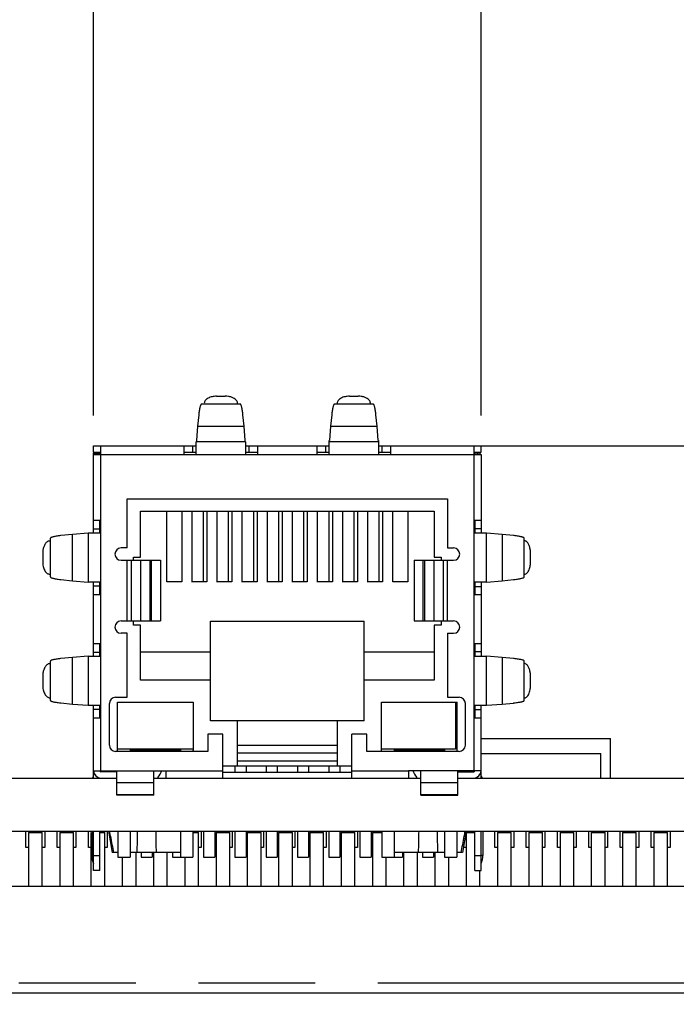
# Model space of a CAD drawing. Header units: inches. Extents: x -4.5 to 34, y 0 to 22.
# Tile 7 of 41: x 14 to 15, y 4 to 5.6. Entities that reach past the tile are written whole.
import ezdxf

# ---------------------------------------------------------------- set-up
doc = ezdxf.new("R2010")
doc.units = ezdxf.units.IN
doc.header["$LTSCALE"] = 1.87
doc.header["$MEASUREMENT"] = 0
doc.linetypes.add('PHANTOM', pattern=[0.8, 0.45, -0.05, 0.1, -0.05, 0.1, -0.05])
doc.layers.get('0').update_dxf_attribs({"linetype": 'CONTINUOUS'})
doc.layers.add('DETAIL', color=7, linetype='CONTINUOUS')
doc.layers.add('DIMENSIONS', color=7, linetype='CONTINUOUS')
doc.styles.get("Standard").update_dxf_attribs({"font": 'txt', "width": 0.8})
doc.styles.add('TEXTSTYLE_1', font='gdt', dxfattribs={"width": 0.8})
doc.dimstyles.new('DIMSTYLE_2', dxfattribs={"dimtxt": 0.125, "dimasz": 0.18, "dimexe": 0.125, "dimexo": 0.0625, "dimgap": 0.09, "dimtad": 0, "dimtih": 1, "dimtoh": 1, "dimdec": 3, "dimzin": 4, "dimdsep": 46, "dimtxsty": 'STANDARD', "dimblk": '_FILLED', "dimblk1": '_FILLED', "dimblk2": '_FILLED', "dimcen": 0.09, "dimadec": 0, "dimazin": 0, "dimtp": 0.01, "dimtm": 0.01, "dimtfac": 1, "dimtdec": 3, "dimtofl": 0, "dimtmove": 0, "dimatfit": 3, "dimldrblk": '_FILLED', "dimfxl": 1, "dimtolj": 1, "dimtzin": 4, "dimarcsym": 0})
doc.dimstyles.new('DIMSTYLE_3', dxfattribs={"dimtxt": 0.125, "dimasz": 0.18, "dimexe": 0.125, "dimexo": 0.0625, "dimgap": 0.09, "dimtad": 0, "dimtih": 1, "dimtoh": 1, "dimdec": 3, "dimzin": 4, "dimdsep": 46, "dimtxsty": 'STANDARD', "dimblk": '_FILLED', "dimblk1": '_FILLED', "dimblk2": '_FILLED', "dimcen": 0.09, "dimadec": 0, "dimazin": 0, "dimtp": 0.01, "dimtm": 0.01, "dimtfac": 1, "dimtdec": 3, "dimtmove": 0, "dimatfit": 2, "dimldrblk": '_FILLED', "dimfxl": 1, "dimtolj": 1, "dimtzin": 4, "dimarcsym": 0})

# ---------------------------------------------------------------- blocks, each defined once
blk = doc.blocks.new('*D32')
at = {"layer": 'DIMENSIONS', "color": 2, "linetype": 'CONTINUOUS'}
blk.add_line((14.7228, 4.9341), (16.7553, 4.9341), dxfattribs=at)
at = {"layer": 'DIMENSIONS', "color": 2, "linetype": 'CONTINUOUS', "insert": (16.8178, 4.9966), "char_height": 0.125, "width": 1.225, "attachment_point": 1, "line_spacing_factor": 0.9}
blk.add_mtext('.616{\\Ftxt.shx;\\W1.000000;\\H0.125000; }[15.64]', dxfattribs=at)
blk = doc.blocks.new('_FILLED')
at = {"color": 0, "linetype": 'BYBLOCK'}
blk.add_solid([(0, 0), (-1, 0.1736), (-1, -0.1736)], dxfattribs=at)
blk = doc.blocks.new('*D41')
at = {"layer": 'DIMENSIONS', "color": 2, "linetype": 'CONTINUOUS'}
blk.add_line((13.0432, 4.5049), (13.0432, 3.3729), dxfattribs=at)
at = {"layer": 'DIMENSIONS', "color": 2, "linetype": 'CONTINUOUS', "insert": (12.9807, 3.3104), "char_height": 0.125, "width": 1.325, "attachment_point": 3, "rotation": 90, "line_spacing_factor": 0.9}
blk.add_mtext('3.025{\\Ftxt.shx;\\W1.000000;\\H0.125000; }[76.82]', dxfattribs=at)
blk = doc.blocks.new('*D46')
at = {"layer": 'DIMENSIONS', "color": 2, "linetype": 'CONTINUOUS'}
blk.add_line((14.7294, 4.9828), (14.7294, 5.701), dxfattribs=at)
at = {"layer": 'DIMENSIONS', "color": 2, "linetype": 'CONTINUOUS', "insert": (14.6669, 5.7635), "char_height": 0.125, "width": 1.325, "attachment_point": 1, "rotation": 90, "line_spacing_factor": 0.9}
blk.add_mtext('1.338{\\Ftxt.shx;\\W1.000000;\\H0.125000; }[33.99]', dxfattribs=at)
blk = doc.blocks.new('*D47')
at = {"layer": 'DIMENSIONS', "color": 2, "linetype": 'CONTINUOUS'}
blk.add_line((14.1098, 4.9828), (14.1098, 5.701), dxfattribs=at)
at = {"layer": 'DIMENSIONS', "color": 2, "linetype": 'CONTINUOUS', "insert": (14.0473, 5.7635), "char_height": 0.125, "width": 1.325, "attachment_point": 1, "rotation": 90, "line_spacing_factor": 0.9}
blk.add_mtext('1.958{\\Ftxt.shx;\\W1.000000;\\H0.125000; }[49.73]', dxfattribs=at)
blk = doc.blocks.new('*D48')
at = {"layer": 'DIMENSIONS', "color": 2, "linetype": 'CONTINUOUS'}
blk.add_line((13.8033, 4.71), (13.8033, 5.701), dxfattribs=at)
at = {"layer": 'DIMENSIONS', "color": 2, "linetype": 'CONTINUOUS', "insert": (13.7408, 5.7635), "char_height": 0.125, "width": 1.325, "attachment_point": 1, "rotation": 90, "line_spacing_factor": 0.9}
blk.add_mtext('2.265{\\Ftxt.shx;\\W1.000000;\\H0.125000; }[57.52]', dxfattribs=at)
blk = doc.blocks.new('*D49')
at = {"layer": 'DIMENSIONS', "color": 2, "linetype": 'CONTINUOUS'}
blk.add_line((13.3111, 4.706), (13.3111, 5.701), dxfattribs=at)
at = {"layer": 'DIMENSIONS', "color": 2, "linetype": 'CONTINUOUS', "insert": (13.2486, 5.7635), "char_height": 0.125, "width": 1.325, "attachment_point": 1, "rotation": 90, "line_spacing_factor": 0.9}
blk.add_mtext('2.757{\\Ftxt.shx;\\W1.000000;\\H0.125000; }[70.02]', dxfattribs=at)
blk = doc.blocks.new('*D50')
at = {"layer": 'DIMENSIONS', "color": 2, "linetype": 'CONTINUOUS'}
blk.add_line((12.5319, 4.8478), (12.5319, 5.701), dxfattribs=at)
at = {"layer": 'DIMENSIONS', "color": 2, "linetype": 'CONTINUOUS', "insert": (12.4694, 5.7635), "char_height": 0.125, "width": 1.325, "attachment_point": 1, "rotation": 90, "line_spacing_factor": 0.9}
blk.add_mtext('3.536{\\Ftxt.shx;\\W1.000000;\\H0.125000; }[89.81]', dxfattribs=at)
blk = doc.blocks.new('*D51')
at = {"layer": 'DIMENSIONS', "color": 2, "linetype": 'CONTINUOUS'}
blk.add_line((12.3193, 4.8478), (12.3193, 5.701), dxfattribs=at)
at = {"layer": 'DIMENSIONS', "color": 2, "linetype": 'CONTINUOUS', "insert": (12.2568, 5.7635), "char_height": 0.125, "width": 1.325, "attachment_point": 1, "rotation": 90, "line_spacing_factor": 0.9}
blk.add_mtext('3.748{\\Ftxt.shx;\\W1.000000;\\H0.125000; }[95.21]', dxfattribs=at)
blk = doc.blocks.new('*D52')
at = {"layer": 'DIMENSIONS', "color": 2, "linetype": 'CONTINUOUS'}
blk.add_line((12.0907, 4.5643), (12.0907, 5.701), dxfattribs=at)
at = {"layer": 'DIMENSIONS', "color": 2, "linetype": 'CONTINUOUS', "insert": (12.0282, 5.7635), "char_height": 0.125, "width": 1.425, "attachment_point": 1, "rotation": 90, "line_spacing_factor": 0.9}
blk.add_mtext('3.977{\\Ftxt.shx;\\W1.000000;\\H0.125000; }[101.02]', dxfattribs=at)
blk = doc.blocks.new('*D53')
at = {"layer": 'DIMENSIONS', "color": 2, "linetype": 'CONTINUOUS'}
blk.add_line((10.9982, 4.5525), (10.9982, 5.701), dxfattribs=at)
at = {"layer": 'DIMENSIONS', "color": 2, "linetype": 'CONTINUOUS', "insert": (10.9357, 5.7635), "char_height": 0.125, "width": 1.425, "attachment_point": 1, "rotation": 90, "line_spacing_factor": 0.9}
blk.add_mtext('5.070{\\Ftxt.shx;\\W1.000000;\\H0.125000; }[128.77]', dxfattribs=at)
blk = doc.blocks.new('*D54')
at = {"layer": 'DIMENSIONS', "color": 2, "linetype": 'CONTINUOUS'}
for p, q in [((15.2826, 4.5044), (14.9154, 3.3104)), ((14.9154, 3.3104), (14.7979, 3.3104))]:
    blk.add_line(p, q, dxfattribs=at)
at = {"layer": 'DIMENSIONS', "color": 2, "linetype": 'CONTINUOUS', "xscale": 0.18, "yscale": 0.18, "zscale": 0.18, "rotation": 72.9018599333}
blk.add_blockref('_FILLED', (15.2826, 4.5044), dxfattribs=at)
at = {"layer": 'DIMENSIONS', "color": 2, "linetype": 'CONTINUOUS', "insert": (14.7354, 3.3729), "char_height": 0.125, "width": 0.991667, "attachment_point": 3, "line_spacing_factor": 0.9, "style": 'TEXTSTYLE_1'}
blk.add_mtext('{\\Fgdt;n}\\Ftxt;.118{\\Ftxt.shx;\\W1.000000;\\H0.125000; }[3]', dxfattribs=at)

msp = doc.modelspace()

# ---------------------------------------------------------------- linework, layer by layer
at = {"color": 7, "linetype": 'CONTINUOUS'}
for p, q in [((14.3064, 5.0135), (14.3202, 5.0135)), ((14.519, 5.0135), (14.5328, 5.0135)), ((14.3443, 5.001), (14.2823, 5.001)), ((14.34, 5.0007), (14.3399, 5.0027)), ((14.5569, 5.001), (14.4949, 5.001)), ((14.5526, 5.0007), (14.5525, 5.0027)), ((14.278, 4.9836), (14.2762, 4.9657)), ((14.3504, 4.9657), (14.3486, 4.9836)), ((14.4906, 4.9836), (14.4888, 4.9657)), ((14.563, 4.9657), (14.5612, 4.9836)), ((14.2762, 4.9657), (14.2742, 4.9426)), ((14.2762, 4.9657), (14.3504, 4.9657)), ((14.3524, 4.9426), (14.3504, 4.9657)), ((14.4888, 4.9657), (14.4868, 4.9426)), ((14.4888, 4.9657), (14.563, 4.9657)), ((14.565, 4.9426), (14.563, 4.9657)), ((14.2742, 4.9426), (14.2739, 4.9408)), ((14.3527, 4.9408), (14.2739, 4.9408)), ((14.2739, 4.9203), (14.2739, 4.9408)), ((14.3527, 4.9408), (14.3524, 4.9426)), ((14.3527, 4.9408), (14.3527, 4.9203)), ((14.4865, 4.9408), (14.4867, 4.9426)), ((14.5653, 4.9408), (14.4865, 4.9408)), ((14.4865, 4.9203), (14.4865, 4.9408)), ((14.5651, 4.9426), (14.5653, 4.9408)), ((14.5653, 4.9408), (14.5653, 4.9203)), ((14.1098, 4.9341), (14.2739, 4.9341)), ((14.1098, 4.9243), (14.1098, 4.9341)), ((14.1216, 4.4152), (14.1216, 4.9341)), ((14.2542, 4.9341), (14.2542, 4.9203)), ((14.268, 4.9341), (14.268, 4.9243)), ((14.3527, 4.9341), (14.4865, 4.9341)), ((14.3586, 4.9243), (14.3586, 4.9341)), ((14.3724, 4.9203), (14.3724, 4.9341)), ((14.4668, 4.9341), (14.4668, 4.9203)), ((14.4806, 4.9341), (14.4806, 4.9243)), ((14.5653, 4.9341), (14.7294, 4.9341)), ((14.5712, 4.9243), (14.5712, 4.9341)), ((14.585, 4.9203), (14.585, 4.9341)), ((14.7176, 4.9341), (14.7176, 4.4152)), ((14.7294, 4.9243), (14.7294, 4.9341)), ((14.1098, 4.9243), (14.1196, 4.9243)), ((14.1098, 4.9223), (14.1196, 4.9223)), ((14.1098, 4.7951), (14.1098, 4.9223)), ((14.1098, 4.9203), (14.7294, 4.9203)), ((14.1099, 4.9243), (14.1196, 4.9226)), ((14.7196, 4.9243), (14.7294, 4.9243)), ((14.7214, 4.9211), (14.7268, 4.9243)), ((14.7294, 4.9203), (14.7294, 4.7951)), ((14.1637, 4.8498), (14.6755, 4.8498)), ((14.1637, 4.7711), (14.1637, 4.8498)), ((14.6755, 4.8498), (14.6755, 4.7711)), ((14.1216, 4.8148), (14.1098, 4.8148)), ((14.7294, 4.8148), (14.7176, 4.8148)), ((14.1196, 4.801), (14.1098, 4.801)), ((14.7294, 4.8019), (14.7196, 4.8019)), ((14.0409, 4.7248), (14.0409, 4.7867)), ((14.0762, 4.7928), (14.0575, 4.791)), ((14.1011, 4.7949), (14.0762, 4.7928)), ((14.0762, 4.7187), (14.0762, 4.7928)), ((14.1011, 4.7949), (14.1011, 4.7166)), ((14.1013, 4.7951), (14.1216, 4.7951)), ((14.7176, 4.7951), (14.7379, 4.7951)), ((14.763, 4.7928), (14.7381, 4.7949)), ((14.7381, 4.7166), (14.7381, 4.7949)), ((14.763, 4.7928), (14.763, 4.7187)), ((14.7813, 4.791), (14.763, 4.7928)), ((14.7983, 4.7248), (14.7983, 4.7867)), ((14.1637, 4.7711), (14.1537, 4.7711)), ((14.6755, 4.7711), (14.6855, 4.7711)), ((14.808, 4.768), (14.808, 4.7435)), ((14.0284, 4.7626), (14.0284, 4.7489)), ((14.1537, 4.7514), (14.2168, 4.7514)), ((14.1637, 4.6546), (14.1637, 4.7514)), ((14.1698, 4.7514), (14.1698, 4.6546)), ((14.1851, 4.6546), (14.1851, 4.7514)), ((14.1997, 4.7514), (14.1997, 4.6546)), ((14.2025, 4.6546), (14.2025, 4.7514)), ((14.2168, 4.7514), (14.2168, 4.6546)), ((14.6224, 4.7514), (14.6855, 4.7514)), ((14.6224, 4.7514), (14.6224, 4.6546)), ((14.6367, 4.6546), (14.6367, 4.7514)), ((14.6395, 4.6546), (14.6395, 4.7514)), ((14.6541, 4.7514), (14.6541, 4.6546)), ((14.6694, 4.6546), (14.6694, 4.7514)), ((14.6755, 4.6546), (14.6755, 4.7514)), ((14.0575, 4.7205), (14.0762, 4.7187)), ((14.763, 4.7187), (14.7813, 4.7205)), ((14.0762, 4.7187), (14.1011, 4.7166)), ((14.1216, 4.7164), (14.1013, 4.7164)), ((14.1098, 4.5983), (14.1098, 4.7164)), ((14.1098, 4.7105), (14.1196, 4.7105)), ((14.7379, 4.7164), (14.7176, 4.7164)), ((14.7196, 4.7096), (14.7294, 4.7096)), ((14.7294, 4.7164), (14.7294, 4.5983)), ((14.7381, 4.7166), (14.763, 4.7187)), ((14.1098, 4.6967), (14.1216, 4.6967)), ((14.7176, 4.6967), (14.7294, 4.6967)), ((14.1537, 4.6546), (14.2168, 4.6546)), ((14.6224, 4.6546), (14.6855, 4.6546)), ((14.1637, 4.6349), (14.1537, 4.6349)), ((14.1637, 4.5325), (14.1637, 4.6349)), ((14.6755, 4.6349), (14.6855, 4.6349)), ((14.6755, 4.6349), (14.6755, 4.5325)), ((14.1216, 4.618), (14.1098, 4.618)), ((14.7294, 4.618), (14.7176, 4.618)), ((14.0762, 4.5961), (14.0576, 4.5944)), ((14.1011, 4.5981), (14.0762, 4.5961)), ((14.0762, 4.5217), (14.0762, 4.5961)), ((14.1011, 4.5981), (14.1011, 4.5198)), ((14.1013, 4.5983), (14.1216, 4.5983)), ((14.1196, 4.6042), (14.1098, 4.6042)), ((14.7176, 4.5983), (14.7379, 4.5983)), ((14.7294, 4.6051), (14.7196, 4.6051)), ((14.763, 4.5961), (14.7381, 4.5981)), ((14.7381, 4.5198), (14.7381, 4.5981)), ((14.763, 4.5961), (14.763, 4.5217)), ((14.7812, 4.5945), (14.763, 4.5961)), ((14.0409, 4.5274), (14.0409, 4.5904)), ((14.7983, 4.5274), (14.7983, 4.5904)), ((14.0284, 4.5658), (14.0284, 4.552)), ((14.808, 4.5713), (14.808, 4.5465)), ((14.1448, 4.5325), (14.1637, 4.5325)), ((14.6755, 4.5325), (14.6944, 4.5325)), ((14.0576, 4.5234), (14.0762, 4.5217)), ((14.0762, 4.5217), (14.1011, 4.5198)), ((14.1216, 4.5195), (14.1013, 4.5195)), ((14.1098, 4.4034), (14.1098, 4.5195)), ((14.135, 4.4558), (14.135, 4.5227)), ((14.7042, 4.5227), (14.7042, 4.4558)), ((14.7379, 4.5195), (14.7176, 4.5195)), ((14.7294, 4.4034), (14.7294, 4.5195)), ((14.7381, 4.5198), (14.763, 4.5217)), ((14.763, 4.5217), (14.7812, 4.5233)), ((14.1098, 4.5136), (14.1196, 4.5136)), ((14.1098, 4.4998), (14.1216, 4.4998)), ((14.7176, 4.4998), (14.7294, 4.4998)), ((14.7196, 4.5127), (14.7294, 4.5127)), ((14.3163, 4.4735), (14.2924, 4.4735)), ((14.2924, 4.4735), (14.2924, 4.4459)), ((14.3163, 4.4028), (14.3163, 4.4735)), ((14.5468, 4.4735), (14.5229, 4.4735)), ((14.5229, 4.4028), (14.5229, 4.4735)), ((14.5468, 4.4459), (14.5468, 4.4735)), ((14.3399, 4.4558), (14.4993, 4.4558)), ((14.7294, 4.4664), (14.9363, 4.4664)), ((14.9363, 4.4034), (14.9363, 4.4664)), ((14.2924, 4.4459), (14.1448, 4.4459)), ((14.6944, 4.4459), (14.5468, 4.4459)), ((14.7294, 4.4424), (14.9209, 4.4424)), ((14.9209, 4.4034), (14.9209, 4.4424)), ((14.1098, 4.4152), (14.2259, 4.4152)), ((14.1472, 4.4132), (14.1216, 4.4132)), ((14.1472, 4.376), (14.1472, 4.4152)), ((14.2062, 4.376), (14.2062, 4.4152)), ((14.2259, 4.4026), (14.2259, 4.4152)), ((14.3163, 4.4144), (14.2259, 4.4144)), ((14.5229, 4.4124), (14.3163, 4.4124)), ((14.6133, 4.4144), (14.5229, 4.4144)), ((14.7294, 4.4152), (14.6133, 4.4152)), ((14.6133, 4.4152), (14.6133, 4.4026)), ((14.633, 4.376), (14.633, 4.4152)), ((14.692, 4.376), (14.692, 4.4152)), ((14.692, 4.4132), (14.7176, 4.4132)), ((14.7077, 4.4132), (14.7077, 4.4152)), ((10.0178, 4.4034), (14.1472, 4.4034)), ((14.1472, 4.3962), (14.2062, 4.3962)), ((14.2062, 4.4034), (14.2259, 4.4034)), ((14.6133, 4.4026), (14.2259, 4.4026)), ((14.6133, 4.4034), (14.633, 4.4034)), ((14.633, 4.3962), (14.692, 4.3962)), ((14.692, 4.4034), (16.0678, 4.4034)), ((14.2062, 4.3764), (14.1472, 4.3764)), ((14.2062, 4.376), (14.1472, 4.376)), ((14.692, 4.3764), (14.633, 4.3764)), ((14.633, 4.376), (14.692, 4.376)), ((10.0178, 4.3184), (16.0678, 4.3184)), ((14.0016, 4.2924), (14.0016, 4.3184)), ((14.0056, 4.3164), (14.0276, 4.3164)), ((14.0056, 4.3164), (14.0056, 4.2304)), ((14.0276, 4.2304), (14.0276, 4.3164)), ((14.0316, 4.3184), (14.0316, 4.2924)), ((14.0516, 4.2924), (14.0516, 4.3184)), ((14.0556, 4.3164), (14.0776, 4.3164)), ((14.0556, 4.3164), (14.0556, 4.2304)), ((14.0776, 4.2304), (14.0776, 4.3164)), ((14.0816, 4.3184), (14.0816, 4.2924)), ((14.1016, 4.2924), (14.1016, 4.3184)), ((14.1056, 4.3164), (14.1056, 4.2304)), ((14.107, 4.3184), (14.107, 4.2799)), ((14.1098, 4.2558), (14.1098, 4.3184)), ((14.1196, 4.2558), (14.1196, 4.3184)), ((14.1196, 4.3164), (14.1276, 4.3164)), ((14.1276, 4.2304), (14.1276, 4.3164)), ((14.1316, 4.3184), (14.1316, 4.2924)), ((14.2684, 4.3164), (14.2776, 4.3164)), ((14.2776, 4.2304), (14.2776, 4.3164)), ((14.2816, 4.3184), (14.2816, 4.2924)), ((14.3056, 4.3164), (14.3276, 4.3164)), ((14.3056, 4.3164), (14.3056, 4.2304)), ((14.3276, 4.2304), (14.3276, 4.3164)), ((14.3316, 4.3184), (14.3316, 4.2924)), ((14.3556, 4.3164), (14.3776, 4.3164)), ((14.3556, 4.3164), (14.3556, 4.2304)), ((14.3776, 4.2304), (14.3776, 4.3164)), ((14.3816, 4.3184), (14.3816, 4.2924)), ((14.4056, 4.3164), (14.4276, 4.3164)), ((14.4056, 4.3164), (14.4056, 4.2304)), ((14.4276, 4.2304), (14.4276, 4.3164)), ((14.4316, 4.3184), (14.4316, 4.2924)), ((14.4556, 4.3164), (14.4776, 4.3164)), ((14.4556, 4.3164), (14.4556, 4.2304)), ((14.4776, 4.2304), (14.4776, 4.3164)), ((14.4816, 4.3184), (14.4816, 4.2924)), ((14.5056, 4.3164), (14.5276, 4.3164)), ((14.5056, 4.3164), (14.5056, 4.2304)), ((14.5276, 4.2304), (14.5276, 4.3164)), ((14.5316, 4.3184), (14.5316, 4.2924)), ((14.5556, 4.3164), (14.5708, 4.3164)), ((14.5556, 4.3164), (14.5556, 4.2304)), ((14.7056, 4.3164), (14.7196, 4.3164)), ((14.7056, 4.3164), (14.7056, 4.2304)), ((14.7196, 4.2558), (14.7196, 4.3184)), ((14.7294, 4.2558), (14.7294, 4.3184)), ((14.7322, 4.3184), (14.7322, 4.2799)), ((14.7516, 4.2924), (14.7516, 4.3184)), ((14.7556, 4.3164), (14.7776, 4.3164)), ((14.7556, 4.3164), (14.7556, 4.2304)), ((14.7776, 4.2304), (14.7776, 4.3164)), ((14.7816, 4.3184), (14.7816, 4.2924)), ((14.8016, 4.2924), (14.8016, 4.3184)), ((14.8056, 4.3164), (14.8276, 4.3164)), ((14.8056, 4.3164), (14.8056, 4.2304)), ((14.8276, 4.2304), (14.8276, 4.3164)), ((14.8316, 4.3184), (14.8316, 4.2924)), ((14.8516, 4.2924), (14.8516, 4.3184)), ((14.8556, 4.3164), (14.8776, 4.3164)), ((14.8556, 4.3164), (14.8556, 4.2304)), ((14.8776, 4.2304), (14.8776, 4.3164)), ((14.8816, 4.3184), (14.8816, 4.2924)), ((14.9016, 4.2924), (14.9016, 4.3184)), ((14.9056, 4.3164), (14.9276, 4.3164)), ((14.9056, 4.3164), (14.9056, 4.2304)), ((14.9276, 4.2304), (14.9276, 4.3164)), ((14.9316, 4.3184), (14.9316, 4.2924)), ((14.9516, 4.2924), (14.9516, 4.3184)), ((14.9556, 4.3164), (14.9776, 4.3164)), ((14.9556, 4.3164), (14.9556, 4.2304)), ((14.9776, 4.2304), (14.9776, 4.3164)), ((14.9816, 4.3184), (14.9816, 4.2924)), ((15.0016, 4.2924), (15.0016, 4.3184)), ((15.0056, 4.3164), (15.0276, 4.3164)), ((15.0056, 4.3164), (15.0056, 4.2304)), ((15.0276, 4.2304), (15.0276, 4.3164)), ((15.0316, 4.3184), (15.0316, 4.2924)), ((14.7016, 4.2924), (14.7016, 4.2952)), ((14.0056, 4.2924), (14.0016, 4.2924)), ((14.0316, 4.2924), (14.0276, 4.2924)), ((14.0556, 4.2924), (14.0516, 4.2924)), ((14.0816, 4.2924), (14.0776, 4.2924)), ((14.1056, 4.2924), (14.1016, 4.2924)), ((14.1096, 4.2799), (14.107, 4.2799)), ((14.1316, 4.2924), (14.1276, 4.2924)), ((14.1776, 4.2304), (14.1776, 4.2845)), ((14.2056, 4.2845), (14.2056, 4.2304)), ((14.2276, 4.2304), (14.2276, 4.2845)), ((14.2816, 4.2924), (14.2776, 4.2924)), ((14.3056, 4.2924), (14.3035, 4.2924)), ((14.3316, 4.2924), (14.3276, 4.2924)), ((14.3556, 4.2924), (14.3535, 4.2924)), ((14.3816, 4.2924), (14.3776, 4.2924)), ((14.4056, 4.2924), (14.4035, 4.2924)), ((14.4316, 4.2924), (14.4276, 4.2924)), ((14.4556, 4.2924), (14.4535, 4.2924)), ((14.4816, 4.2924), (14.4776, 4.2924)), ((14.5056, 4.2924), (14.5035, 4.2924)), ((14.5316, 4.2924), (14.5276, 4.2924)), ((14.5556, 4.2924), (14.5535, 4.2924)), ((14.6056, 4.2845), (14.6056, 4.2304)), ((14.6276, 4.2304), (14.6276, 4.2845)), ((14.6556, 4.2845), (14.6556, 4.2304)), ((14.7056, 4.2924), (14.7016, 4.2924)), ((14.7322, 4.2799), (14.7296, 4.2799)), ((14.7556, 4.2924), (14.7516, 4.2924)), ((14.7816, 4.2924), (14.7776, 4.2924)), ((14.8056, 4.2924), (14.8016, 4.2924)), ((14.8316, 4.2924), (14.8276, 4.2924)), ((14.8556, 4.2924), (14.8516, 4.2924)), ((14.8816, 4.2924), (14.8776, 4.2924)), ((14.9056, 4.2924), (14.9016, 4.2924)), ((14.9316, 4.2924), (14.9276, 4.2924)), ((14.9556, 4.2924), (14.9516, 4.2924)), ((14.9816, 4.2924), (14.9776, 4.2924)), ((15.0056, 4.2924), (15.0016, 4.2924)), ((15.0316, 4.2924), (15.0276, 4.2924)), ((14.1196, 4.2794), (14.1098, 4.2794)), ((14.1556, 4.277), (14.1556, 4.2304)), ((14.2556, 4.277), (14.2556, 4.2304)), ((14.5776, 4.2304), (14.5776, 4.277)), ((14.6776, 4.2304), (14.6776, 4.277)), ((14.7294, 4.2794), (14.7196, 4.2794)), ((14.1196, 4.2558), (14.1098, 4.2558)), ((14.7196, 4.2558), (14.7294, 4.2558)), ((14.7276, 4.2304), (14.7276, 4.2558)), ((13.4436, 4.2304), (15.1878, 4.2305)), ((13.3606, 4.0604), (15.6226, 4.0605))]:
    msp.add_line(p, q, dxfattribs=at)
at = {"color": 6, "linetype": 'CONTINUOUS'}
for p, q in [((14.1196, 4.9243), (14.1216, 4.9243)), ((14.1196, 4.9203), (14.1196, 4.9243)), ((14.2542, 4.9243), (14.2739, 4.9243)), ((14.3527, 4.9243), (14.3724, 4.9243)), ((14.4668, 4.9243), (14.4865, 4.9243)), ((14.5653, 4.9243), (14.585, 4.9243)), ((14.7176, 4.9243), (14.7196, 4.9243)), ((14.7196, 4.9243), (14.7196, 4.9203)), ((14.1196, 4.7951), (14.1196, 4.8148)), ((14.1846, 4.8298), (14.6546, 4.8298)), ((14.1846, 4.7565), (14.1846, 4.8298)), ((14.2271, 4.7172), (14.2271, 4.8298)), ((14.2507, 4.8298), (14.2507, 4.7172)), ((14.2672, 4.7162), (14.2672, 4.8298)), ((14.285, 4.8298), (14.285, 4.7172)), ((14.2909, 4.8298), (14.2909, 4.7172)), ((14.3074, 4.7162), (14.3074, 4.8298)), ((14.3251, 4.8298), (14.3251, 4.7172)), ((14.331, 4.8298), (14.331, 4.7172)), ((14.3476, 4.7162), (14.3476, 4.8298)), ((14.3653, 4.8298), (14.3653, 4.7172)), ((14.3712, 4.8298), (14.3712, 4.7172)), ((14.3877, 4.7162), (14.3877, 4.8298)), ((14.4054, 4.8298), (14.4054, 4.7172)), ((14.4113, 4.8298), (14.4113, 4.7172)), ((14.4279, 4.7162), (14.4279, 4.8298)), ((14.4456, 4.8298), (14.4456, 4.7172)), ((14.4515, 4.8298), (14.4515, 4.7172)), ((14.468, 4.7162), (14.468, 4.8298)), ((14.4857, 4.8298), (14.4857, 4.7172)), ((14.4917, 4.8298), (14.4917, 4.7172)), ((14.5082, 4.7162), (14.5082, 4.8298)), ((14.5259, 4.8298), (14.5259, 4.7172)), ((14.5318, 4.8298), (14.5318, 4.7172)), ((14.5483, 4.7162), (14.5483, 4.8298)), ((14.5661, 4.8298), (14.5661, 4.7172)), ((14.572, 4.8298), (14.572, 4.7172)), ((14.5885, 4.7172), (14.5885, 4.8298)), ((14.6121, 4.8298), (14.6121, 4.7172)), ((14.6546, 4.8298), (14.6546, 4.7565)), ((14.7196, 4.8148), (14.7196, 4.7951)), ((14.1735, 4.7565), (14.1846, 4.7565)), ((14.1735, 4.7514), (14.1735, 4.7565)), ((14.6546, 4.7565), (14.6657, 4.7565)), ((14.6657, 4.7565), (14.6657, 4.7514)), ((14.1196, 4.6967), (14.1196, 4.7164)), ((14.2507, 4.7172), (14.2271, 4.7172)), ((14.2909, 4.7172), (14.2672, 4.7172)), ((14.331, 4.7172), (14.3074, 4.7172)), ((14.3712, 4.7172), (14.3476, 4.7172)), ((14.4113, 4.7172), (14.3877, 4.7172)), ((14.4515, 4.7172), (14.4279, 4.7172)), ((14.4917, 4.7172), (14.468, 4.7172)), ((14.5318, 4.7172), (14.5082, 4.7172)), ((14.572, 4.7172), (14.5483, 4.7172)), ((14.6121, 4.7172), (14.5885, 4.7172)), ((14.7196, 4.7164), (14.7196, 4.6967)), ((14.1735, 4.6479), (14.1735, 4.6546)), ((14.1846, 4.6479), (14.1735, 4.6479)), ((14.1846, 4.5597), (14.1846, 4.6479)), ((14.2966, 4.6542), (14.5426, 4.6542)), ((14.2966, 4.4951), (14.2966, 4.6542)), ((14.5426, 4.4951), (14.5426, 4.6542)), ((14.6657, 4.6479), (14.6546, 4.6479)), ((14.6546, 4.6479), (14.6546, 4.5597)), ((14.6657, 4.6546), (14.6657, 4.6479)), ((14.1196, 4.5983), (14.1196, 4.618)), ((14.7196, 4.618), (14.7196, 4.5983)), ((14.1846, 4.605), (14.2966, 4.605)), ((14.5426, 4.605), (14.6546, 4.605)), ((14.2966, 4.5597), (14.1846, 4.5597)), ((14.6546, 4.5597), (14.5426, 4.5597)), ((14.1196, 4.4998), (14.1196, 4.5195)), ((14.1481, 4.5246), (14.269, 4.5246)), ((14.1481, 4.4498), (14.1481, 4.5246)), ((14.269, 4.5246), (14.269, 4.4498)), ((14.5702, 4.4479), (14.5704, 4.5246)), ((14.5704, 4.5246), (14.6911, 4.5246)), ((14.6885, 4.5246), (14.6885, 4.4498)), ((14.6909, 4.4459), (14.6911, 4.5246)), ((14.7196, 4.5195), (14.7196, 4.4998)), ((14.6911, 4.505), (14.6885, 4.505)), ((14.5426, 4.4951), (14.2966, 4.4951)), ((14.3399, 4.4223), (14.3399, 4.4951)), ((14.4993, 4.4951), (14.4993, 4.4223)), ((14.6911, 4.4932), (14.6885, 4.4932)), ((14.269, 4.4498), (14.1481, 4.4498)), ((14.1482, 4.4479), (14.1481, 4.4498)), ((14.1482, 4.4459), (14.1482, 4.4479)), ((14.1684, 4.4498), (14.1684, 4.4459)), ((14.1688, 4.4479), (14.2483, 4.4479)), ((14.1688, 4.4459), (14.1688, 4.4479)), ((14.1759, 4.4479), (14.1759, 4.4498)), ((14.1798, 4.4459), (14.1798, 4.4479)), ((14.2373, 4.4459), (14.2373, 4.4479)), ((14.2413, 4.4498), (14.2413, 4.4479)), ((14.2483, 4.4459), (14.2483, 4.4479)), ((14.2487, 4.4498), (14.2487, 4.4459)), ((14.2688, 4.4459), (14.2688, 4.4479)), ((14.269, 4.4498), (14.2689, 4.4479)), ((14.4993, 4.4432), (14.3399, 4.4432)), ((14.5703, 4.4459), (14.5703, 4.4479)), ((14.6885, 4.4498), (14.5704, 4.4498)), ((14.5905, 4.4498), (14.5905, 4.4459)), ((14.5909, 4.4479), (14.6704, 4.4479)), ((14.5909, 4.4459), (14.5909, 4.4479)), ((14.5979, 4.4498), (14.5979, 4.4479)), ((14.6019, 4.4459), (14.6019, 4.4479)), ((14.6594, 4.4459), (14.6594, 4.4479)), ((14.6633, 4.4479), (14.6633, 4.4498)), ((14.6704, 4.4459), (14.6704, 4.4479)), ((14.6708, 4.4498), (14.6708, 4.4459)), ((14.5229, 4.4223), (14.3163, 4.4223)), ((14.3357, 4.4223), (14.3357, 4.4124)), ((14.3399, 4.431), (14.4993, 4.431)), ((14.3535, 4.4223), (14.3535, 4.4124)), ((14.3857, 4.4223), (14.3857, 4.4124)), ((14.4035, 4.4223), (14.4035, 4.4124)), ((14.4357, 4.4223), (14.4357, 4.4124)), ((14.4535, 4.4223), (14.4535, 4.4124)), ((14.4857, 4.4223), (14.4857, 4.4124)), ((14.5035, 4.4223), (14.5035, 4.4124)), ((14.1326, 4.4152), (14.1326, 4.4132)), ((14.1343, 4.4152), (14.1343, 4.4132)), ((14.7049, 4.4132), (14.7049, 4.4152)), ((14.7066, 4.4132), (14.7066, 4.4152)), ((14.1336, 4.3184), (14.1395, 4.2845)), ((14.1367, 4.3104), (14.1353, 4.3184)), ((14.1487, 4.3184), (14.1487, 4.277)), ((14.1684, 4.3184), (14.1684, 4.277)), ((14.2487, 4.3184), (14.2487, 4.277)), ((14.2684, 4.3184), (14.2684, 4.277)), ((14.2857, 4.3184), (14.2857, 4.277)), ((14.3035, 4.3184), (14.3035, 4.277)), ((14.3357, 4.3184), (14.3357, 4.277)), ((14.3535, 4.3184), (14.3535, 4.277)), ((14.3857, 4.3184), (14.3857, 4.277)), ((14.4035, 4.3184), (14.4035, 4.277)), ((14.4357, 4.3184), (14.4357, 4.277)), ((14.4535, 4.3184), (14.4535, 4.277)), ((14.4857, 4.3184), (14.4857, 4.277)), ((14.5035, 4.3184), (14.5035, 4.277)), ((14.5357, 4.3184), (14.5357, 4.277)), ((14.5535, 4.3184), (14.5535, 4.277)), ((14.5708, 4.3184), (14.5708, 4.277)), ((14.5905, 4.3184), (14.5905, 4.277)), ((14.6708, 4.3184), (14.6708, 4.277)), ((14.6905, 4.3184), (14.6905, 4.277)), ((14.7057, 4.3184), (14.6997, 4.2845)), ((14.1487, 4.2845), (14.1395, 4.2845)), ((14.2476, 4.2845), (14.1684, 4.2845)), ((14.1857, 4.2845), (14.1857, 4.277)), ((14.2035, 4.2845), (14.2035, 4.277)), ((14.2357, 4.2845), (14.2357, 4.277)), ((14.6708, 4.2845), (14.5916, 4.2845)), ((14.6035, 4.2845), (14.6035, 4.277)), ((14.6357, 4.2845), (14.6357, 4.277)), ((14.6535, 4.2845), (14.6535, 4.277)), ((14.6997, 4.2845), (14.6905, 4.2845)), ((14.1487, 4.277), (14.1684, 4.277)), ((14.1857, 4.277), (14.2035, 4.277)), ((14.2357, 4.277), (14.2684, 4.277)), ((14.2857, 4.277), (14.3035, 4.277)), ((14.3357, 4.277), (14.3535, 4.277)), ((14.3857, 4.277), (14.4035, 4.277)), ((14.4357, 4.277), (14.4535, 4.277)), ((14.4857, 4.277), (14.5035, 4.277)), ((14.5357, 4.277), (14.5535, 4.277)), ((14.5708, 4.277), (14.6035, 4.277)), ((14.6357, 4.277), (14.6535, 4.277)), ((14.6708, 4.277), (14.6905, 4.277))]:
    msp.add_line(p, q, dxfattribs=at)
at = {"color": 7, "linetype": 'CONTINUOUS'}
for centre, radius, start, end in [((14.5256, 4.9539), 0.2494, 172.8033, 173.1482), ((14.0957, 4.9532), 0.2548, 6.8554, 7.193), ((14.7382, 4.9539), 0.2494, 172.8033, 173.1482), ((14.3083, 4.9532), 0.2548, 6.8554, 7.193), ((14.1216, 4.9223), 0.0118, 173.5936, 180), ((14.7098, 4.9144), 0.0197, 20.2325, 30), ((14.0873, 4.5498), 0.243, 97.0528, 97.2228), ((14.7516, 4.5473), 0.2456, 82.7775, 83.0482), ((14.1537, 4.7613), 0.00984, 90, 270), ((14.6855, 4.7613), 0.00984, 270, 90), ((14.0873, 4.9617), 0.243, 262.7772, 262.9472), ((14.751, 4.9684), 0.2497, 276.954, 277.2203), ((14.1537, 4.6447), 0.00984, 90, 270), ((14.6855, 4.6447), 0.00984, 270, 90), ((14.087, 4.3383), 0.2578, 96.5657, 96.7431), ((14.7518, 4.3356), 0.2605, 83.2571, 83.5298), ((14.1448, 4.5227), 0.00984, 90, 180), ((14.6944, 4.5227), 0.00984, 0, 90), ((14.087, 4.7795), 0.2578, 263.2569, 263.4343), ((14.7513, 4.7869), 0.2653, 276.4726, 276.7404), ((14.1448, 4.4558), 0.00984, 180, 270), ((14.6944, 4.4558), 0.00984, 270, 360), ((14.1435, 4.3941), 0.0365, 158.1891, 165.0257), ((14.1216, 4.4152), 0.0118, 180, 270), ((14.1216, 4.4152), 0.00197, 180, 270), ((14.7176, 4.4152), 0.0118, 270, 360), ((14.7176, 4.4152), 0.00197, 270, 360), ((14.6957, 4.3941), 0.0365, 14.9565, 21.2734), ((14.1435, 4.2799), 0.0365, 180, 201.8109), ((14.6957, 4.2799), 0.0365, 338.7266, 360)]:
    msp.add_arc(centre, radius, start, end, dxfattribs=at)
at = {"color": 6, "linetype": 'CONTINUOUS'}
for centre, radius, start, end in [((14.1946, 4.4223), 0.0252, 314.6086, 344.9059), ((14.6446, 4.4223), 0.0252, 195.039, 225.0389), ((12.8916, 4.3314), 1.2886, 357.9128, 359.4204), ((15.4514, 4.3303), 1.2424, 180.5515, 182.1152), ((13.3864, 4.3304), 1.2438, 357.8855, 359.4474), ((15.9461, 4.3314), 1.2871, 180.5788, 182.0882), ((11.0242, 4.9889), 3.7404, 349.5495, 349.6725), ((17.7918, 4.9849), 3.7168, 190.4557, 190.6615), ((17.0528, 4.8453), 2.9647, 190.6518, 190.9041), ((11.7255, 4.8567), 3.0266, 349.1018, 349.3499), ((11.1091, 4.9741), 3.6542, 349.3268, 349.5361)]:
    msp.add_arc(centre, radius, start, end, dxfattribs=at)
at = {"color": 7, "linetype": 'CONTINUOUS'}
for points, knots in [([(14.3064, 5.0135), (14.304, 5.0135), (14.3004, 5.0132), (14.2959, 5.0119), (14.2929, 5.0105), (14.2903, 5.0088), (14.2884, 5.0069), (14.2871, 5.0048), (14.2868, 5.0034), (14.2867, 5.0027)], [0, 0, 0, 0, 0.292671, 0.440295, 0.580196, 0.707013, 0.818547, 0.914925, 1, 1, 1, 1]), ([(14.3379, 5.0072), (14.337, 5.0082), (14.3346, 5.0101), (14.3303, 5.0121), (14.3253, 5.0133), (14.3219, 5.0135), (14.3202, 5.0135)], [0, 0, 0, 0, 0.214905, 0.466184, 0.735693, 1, 1, 1, 1]), ([(14.3399, 5.0027), (14.3398, 5.0035), (14.3394, 5.0051), (14.3384, 5.0065), (14.3379, 5.0072)], [0, 0, 0, 0, 0.464335, 1, 1, 1, 1]), ([(14.519, 5.0135), (14.5166, 5.0135), (14.513, 5.0132), (14.5085, 5.0119), (14.5055, 5.0105), (14.5029, 5.0088), (14.501, 5.0069), (14.4997, 5.0048), (14.4994, 5.0034), (14.4993, 5.0027)], [0, 0, 0, 0, 0.292671, 0.440295, 0.580196, 0.707013, 0.818547, 0.914925, 1, 1, 1, 1]), ([(14.5505, 5.0072), (14.5496, 5.0082), (14.5472, 5.0101), (14.5429, 5.0121), (14.5379, 5.0133), (14.5345, 5.0135), (14.5328, 5.0135)], [0, 0, 0, 0, 0.214905, 0.466184, 0.735693, 1, 1, 1, 1]), ([(14.5525, 5.0027), (14.5524, 5.0035), (14.552, 5.0051), (14.551, 5.0065), (14.5505, 5.0072)], [0, 0, 0, 0, 0.464335, 1, 1, 1, 1]), ([(14.2802, 4.997), (14.28, 4.9963), (14.2796, 4.9946), (14.2789, 4.9906), (14.2784, 4.9874), (14.2781, 4.9851)], [0, 0, 0, 0, 0.192196, 0.4235, 1, 1, 1, 1]), ([(14.2823, 5.001), (14.2822, 5.001), (14.282, 5.001), (14.2817, 5.0008), (14.2815, 5.0004), (14.2812, 5), (14.281, 4.9994), (14.2806, 4.9984), (14.2803, 4.9976), (14.2802, 4.997)], [0, 0, 0, 0, 0.05793, 0.127331, 0.215092, 0.324518, 0.457164, 0.613776, 1, 1, 1, 1]), ([(14.3464, 4.997), (14.3463, 4.9976), (14.346, 4.9984), (14.3457, 4.9994), (14.3454, 5), (14.3451, 5.0004), (14.3449, 5.0008), (14.3446, 5.001), (14.3444, 5.001), (14.3443, 5.001)], [0, 0, 0, 0, 0.386224, 0.542836, 0.675482, 0.784908, 0.872669, 0.94207, 1, 1, 1, 1]), ([(14.3485, 4.9851), (14.3482, 4.9874), (14.3477, 4.9906), (14.347, 4.9946), (14.3466, 4.9963), (14.3464, 4.997)], [0, 0, 0, 0, 0.5765, 0.807804, 1, 1, 1, 1]), ([(14.4928, 4.997), (14.4926, 4.9963), (14.4922, 4.9946), (14.4915, 4.9906), (14.491, 4.9874), (14.4907, 4.9851)], [0, 0, 0, 0, 0.192196, 0.4235, 1, 1, 1, 1]), ([(14.4949, 5.001), (14.4948, 5.001), (14.4946, 5.001), (14.4943, 5.0008), (14.4941, 5.0004), (14.4938, 5), (14.4936, 4.9994), (14.4932, 4.9984), (14.4929, 4.9976), (14.4928, 4.997)], [0, 0, 0, 0, 0.05793, 0.127331, 0.215092, 0.324518, 0.457164, 0.613776, 1, 1, 1, 1]), ([(14.559, 4.997), (14.5589, 4.9976), (14.5586, 4.9984), (14.5583, 4.9994), (14.558, 5), (14.5577, 5.0004), (14.5575, 5.0008), (14.5572, 5.001), (14.557, 5.001), (14.5569, 5.001)], [0, 0, 0, 0, 0.386224, 0.542836, 0.675482, 0.784908, 0.872669, 0.94207, 1, 1, 1, 1]), ([(14.5611, 4.9851), (14.5608, 4.9874), (14.5603, 4.9906), (14.5596, 4.9946), (14.5592, 4.9963), (14.559, 4.997)], [0, 0, 0, 0, 0.5765, 0.807804, 1, 1, 1, 1]), ([(14.0449, 4.7888), (14.0443, 4.7887), (14.0435, 4.7884), (14.0425, 4.7881), (14.0419, 4.7878), (14.0415, 4.7876), (14.0411, 4.7873), (14.0409, 4.787), (14.0409, 4.7868), (14.0409, 4.7867)], [0, 0, 0, 0, 0.386009, 0.542558, 0.675175, 0.78461, 0.872424, 0.941927, 1, 1, 1, 1]), ([(14.0568, 4.7909), (14.0545, 4.7906), (14.0513, 4.7901), (14.0473, 4.7894), (14.0456, 4.789), (14.0449, 4.7888)], [0, 0, 0, 0, 0.576482, 0.807789, 1, 1, 1, 1]), ([(14.7943, 4.7888), (14.7936, 4.789), (14.7919, 4.7894), (14.788, 4.7901), (14.7847, 4.7906), (14.7824, 4.7909)], [0, 0, 0, 0, 0.192211, 0.423518, 1, 1, 1, 1]), ([(14.7983, 4.7867), (14.7983, 4.7868), (14.7983, 4.787), (14.7981, 4.7873), (14.7977, 4.7876), (14.7973, 4.7878), (14.7967, 4.7881), (14.7957, 4.7884), (14.7949, 4.7887), (14.7943, 4.7888)], [0, 0, 0, 0, 0.058073, 0.127576, 0.21539, 0.324825, 0.457442, 0.613991, 1, 1, 1, 1]), ([(14.035, 4.7806), (14.0339, 4.7797), (14.0319, 4.7773), (14.0299, 4.7729), (14.0286, 4.7679), (14.0284, 4.7644), (14.0284, 4.7626)], [0, 0, 0, 0, 0.213259, 0.464579, 0.735115, 1, 1, 1, 1]), ([(14.0397, 4.7823), (14.0389, 4.7823), (14.0372, 4.782), (14.0358, 4.7811), (14.035, 4.7806)], [0, 0, 0, 0, 0.465417, 1, 1, 1, 1]), ([(14.808, 4.768), (14.8078, 4.7699), (14.8072, 4.7727), (14.8059, 4.7761), (14.8048, 4.7783), (14.8035, 4.78), (14.8021, 4.7813), (14.8007, 4.7821), (14.7996, 4.7823), (14.7991, 4.7823)], [0, 0, 0, 0, 0.318635, 0.468816, 0.60553, 0.725476, 0.829503, 0.919841, 1, 1, 1, 1]), ([(14.0284, 4.7489), (14.0284, 4.7477), (14.0285, 4.7452), (14.0291, 4.7416), (14.0301, 4.7381), (14.0315, 4.735), (14.0333, 4.7324), (14.0354, 4.7305), (14.0375, 4.7294), (14.039, 4.7292), (14.0397, 4.7292)], [0, 0, 0, 0, 0.144863, 0.294574, 0.443058, 0.583306, 0.709679, 0.820179, 0.915424, 1, 1, 1, 1]), ([(14.8031, 4.7311), (14.8038, 4.7318), (14.805, 4.7335), (14.8064, 4.7364), (14.8074, 4.7398), (14.8079, 4.7423), (14.808, 4.7435)], [0, 0, 0, 0, 0.207108, 0.451191, 0.721026, 1, 1, 1, 1]), ([(14.0409, 4.7248), (14.0409, 4.7247), (14.0409, 4.7245), (14.0411, 4.7242), (14.0415, 4.7239), (14.0419, 4.7237), (14.0425, 4.7234), (14.0435, 4.7231), (14.0443, 4.7228), (14.0449, 4.7227)], [0, 0, 0, 0, 0.058073, 0.127576, 0.21539, 0.324825, 0.457442, 0.613991, 1, 1, 1, 1]), ([(14.0449, 4.7227), (14.0456, 4.7225), (14.0473, 4.7221), (14.0513, 4.7214), (14.0545, 4.7209), (14.0568, 4.7206)], [0, 0, 0, 0, 0.192211, 0.423518, 1, 1, 1, 1]), ([(14.7824, 4.7206), (14.7847, 4.7209), (14.788, 4.7214), (14.7919, 4.7221), (14.7936, 4.7225), (14.7943, 4.7227)], [0, 0, 0, 0, 0.576482, 0.807789, 1, 1, 1, 1]), ([(14.7943, 4.7227), (14.7949, 4.7228), (14.7957, 4.7231), (14.7967, 4.7234), (14.7973, 4.7237), (14.7977, 4.7239), (14.7981, 4.7242), (14.7983, 4.7245), (14.7983, 4.7247), (14.7983, 4.7248)], [0, 0, 0, 0, 0.386009, 0.542558, 0.675175, 0.78461, 0.872424, 0.941927, 1, 1, 1, 1]), ([(14.7991, 4.7292), (14.7998, 4.7292), (14.8014, 4.7296), (14.8026, 4.7306), (14.8031, 4.7311)], [0, 0, 0, 0, 0.454227, 1, 1, 1, 1]), ([(14.0568, 4.5943), (14.0545, 4.5941), (14.0512, 4.5936), (14.0473, 4.5929), (14.0456, 4.5926), (14.0449, 4.5924)], [0, 0, 0, 0, 0.579223, 0.809523, 1, 1, 1, 1]), ([(14.7943, 4.5924), (14.7936, 4.5926), (14.7919, 4.5929), (14.788, 4.5936), (14.7847, 4.5941), (14.7824, 4.5943)], [0, 0, 0, 0, 0.190477, 0.420777, 1, 1, 1, 1]), ([(14.035, 4.5842), (14.0339, 4.5833), (14.0319, 4.5808), (14.0299, 4.5763), (14.0286, 4.5711), (14.0284, 4.5676), (14.0284, 4.5658)], [0, 0, 0, 0, 0.214929, 0.466239, 0.735745, 1, 1, 1, 1]), ([(14.0397, 4.5863), (14.0389, 4.5863), (14.0372, 4.5858), (14.0357, 4.5848), (14.035, 4.5842)], [0, 0, 0, 0, 0.464227, 1, 1, 1, 1]), ([(14.0449, 4.5924), (14.0443, 4.5923), (14.0435, 4.592), (14.0425, 4.5917), (14.0419, 4.5915), (14.0415, 4.5912), (14.0411, 4.591), (14.0409, 4.5907), (14.0409, 4.5905), (14.0409, 4.5904)], [0, 0, 0, 0, 0.392106, 0.549888, 0.682712, 0.791437, 0.877698, 0.944862, 1, 1, 1, 1]), ([(14.7983, 4.5904), (14.7983, 4.5905), (14.7983, 4.5907), (14.7981, 4.591), (14.7978, 4.5912), (14.7973, 4.5915), (14.7967, 4.5917), (14.7957, 4.592), (14.7949, 4.5923), (14.7943, 4.5924)], [0, 0, 0, 0, 0.055138, 0.122302, 0.208563, 0.317288, 0.450112, 0.607894, 1, 1, 1, 1]), ([(14.808, 4.5713), (14.8078, 4.5732), (14.8072, 4.576), (14.8059, 4.5795), (14.8048, 4.5818), (14.8036, 4.5837), (14.8022, 4.5851), (14.8007, 4.586), (14.7997, 4.5863), (14.7992, 4.5863)], [0, 0, 0, 0, 0.315839, 0.465167, 0.601871, 0.722707, 0.828071, 0.919576, 1, 1, 1, 1]), ([(14.0284, 4.552), (14.0284, 4.5508), (14.0285, 4.5483), (14.0291, 4.5446), (14.0301, 4.5411), (14.0315, 4.5378), (14.0333, 4.5352), (14.0353, 4.5332), (14.0375, 4.5319), (14.039, 4.5315), (14.0397, 4.5315)], [0, 0, 0, 0, 0.144267, 0.293079, 0.440701, 0.58057, 0.70731, 0.818735, 0.914998, 1, 1, 1, 1]), ([(14.7992, 4.5315), (14.7999, 4.5315), (14.8014, 4.5321), (14.8026, 4.5332), (14.8032, 4.5338)], [0, 0, 0, 0, 0.452412, 1, 1, 1, 1]), ([(14.8032, 4.5338), (14.8046, 4.5353), (14.8061, 4.5384), (14.8074, 4.5428), (14.8079, 4.5453), (14.808, 4.5465)], [0, 0, 0, 0, 0.452759, 0.722033, 1, 1, 1, 1]), ([(14.0409, 4.5274), (14.0409, 4.5273), (14.0409, 4.5271), (14.0411, 4.5268), (14.0415, 4.5266), (14.0419, 4.5263), (14.0425, 4.5261), (14.0435, 4.5258), (14.0443, 4.5255), (14.0449, 4.5254)], [0, 0, 0, 0, 0.055138, 0.122302, 0.208563, 0.317288, 0.450112, 0.607894, 1, 1, 1, 1]), ([(14.0449, 4.5254), (14.0456, 4.5252), (14.0473, 4.5249), (14.0512, 4.5242), (14.0545, 4.5237), (14.0568, 4.5235)], [0, 0, 0, 0, 0.190477, 0.420777, 1, 1, 1, 1]), ([(14.7824, 4.5235), (14.7847, 4.5237), (14.788, 4.5242), (14.7919, 4.5249), (14.7936, 4.5252), (14.7943, 4.5254)], [0, 0, 0, 0, 0.579223, 0.809523, 1, 1, 1, 1]), ([(14.7943, 4.5254), (14.7949, 4.5255), (14.7957, 4.5258), (14.7967, 4.5261), (14.7973, 4.5263), (14.7978, 4.5266), (14.7981, 4.5268), (14.7983, 4.5271), (14.7983, 4.5273), (14.7983, 4.5274)], [0, 0, 0, 0, 0.392106, 0.549888, 0.682712, 0.791437, 0.877698, 0.944862, 1, 1, 1, 1])]:
    msp.add_open_spline(points, degree=3, knots=knots, dxfattribs=at)
at = {"layer": 'DETAIL', "color": 8, "linetype": 'PHANTOM'}
msp.add_line((10.0178, 4.0764), (16.0678, 4.0764), dxfattribs=at)

# ---------------------------------------------------------------- dimensions: what is measured, and where the dimension line sits
at = {"layer": 'DIMENSIONS', "color": 2, "linetype": 'CONTINUOUS'}
for feature_location, offset, dtype, origin, picture, middle in [((10.9982, 4.5525), (0, 1.1485), 1, (16.0678, 4.49), '*D53', (10.9982, 6.476)), ((12.0907, 4.5643), (0, 1.1367), 1, (16.0678, 4.5018), '*D52', (12.0907, 6.476)), ((12.31931, 4.84778), (0, 0.85325), 1, (16.06776, 4.78528), '*D51', (12.31931, 6.42602)), ((12.5319, 4.8478), (0, 0.8532), 1, (16.0678, 4.7853), '*D50', (12.5319, 6.426)), ((13.3111, 4.706), (0, 0.995), 1, (16.0678, 4.614), '*D49', (13.3111, 6.426)), ((13.80325, 4.70998), (0, 0.99104), 1, (16.06776, 4.63961), '*D48', (13.80325, 6.42602)), ((14.1098, 4.9828), (0, 0.7182), 1, (16.0678, 4.9203), '*D47', (14.1098, 6.426)), ((14.7294, 4.9828), (0, 0.7182), 1, (16.0678, 4.8534), '*D46', (14.7294, 6.426)), ((14.7228, 4.9341), (2.0325, 0), 0, (14.6539, 4.3184), '*D32', (17.4303, 4.9341)), ((13.0432, 4.5049), (0, -1.132), 1, (16.0678, 4.5674), '*D41', (13.0432, 2.6479))]:
    dim = msp.add_ordinate_dim(feature_location=feature_location, offset=offset, dtype=dtype, origin=origin, dimstyle='DIMSTYLE_2', override={"dimtad": 1, "dimtih": 0, "dimtoh": 0}, dxfattribs=at)
    dim.commit()
    dim.dimension.update_dxf_attribs({"geometry": picture, "text_midpoint": middle})
dim = msp.add_diameter_dim_2p(p1=(15.2826, 4.5044), p2=(15.3174, 4.6173), text='%%c<>', dimstyle='DIMSTYLE_3', override={"dimpost": '<>'}, dxfattribs=at)
dim.commit()
dim.dimension.update_dxf_attribs({"geometry": '*D54', "text_midpoint": (14.2395, 3.3104), "dimtype": 163})

doc.saveas('drawing.dxf')
